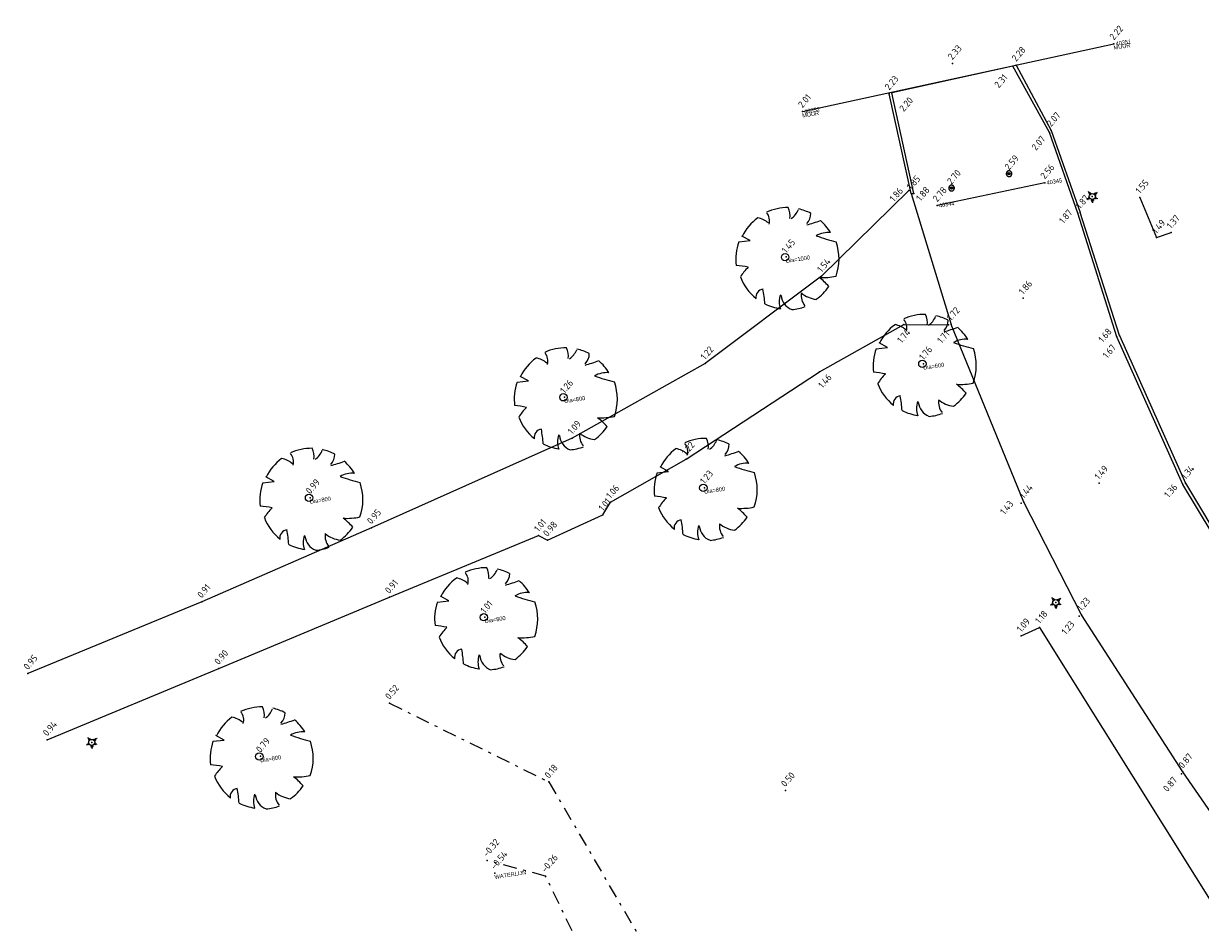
# Model space of a CAD drawing. Header units: metres. Extents: x 132524 to 133518, y 502723 to 503192.
# Tile 5 of 10: x 132642 to 132686, y 502835 to 502868. Entities that reach past the tile are written whole.
import ezdxf

# ---------------------------------------------------------------- set-up
doc = ezdxf.new("R2010")
doc.units = ezdxf.units.M
doc.linetypes.add('DASHDOT', pattern=[1, 0.5, -0.25, 0, -0.25])
for name, color, linetype in [('AKB', 254, 'Continuous'), ('ASFALT', 251, 'Continuous'), ('D_BOOM', 3, 'Continuous'), ('D_MUUR', 6, 'Continuous'), ('D_WATERLIJN', 5, 'Continuous'), ('HAAG', 3, 'Continuous'), ('INSTEEK TALUD', 93, 'Continuous'), ('KLINKER', 22, 'Continuous'), ('MUUR', 6, 'Continuous'), ('N_MUUR', 6, 'Continuous'), ('N_STOPBAND', 40, 'Continuous'), ('P_AKB', 254, 'Continuous'), ('P_ASFALT', 251, 'Continuous'), ('P_BOOM', 3, 'Continuous'), ('P_HAAG', 3, 'Continuous'), ('P_HARTWEG', 253, 'Continuous'), ('P_INSTEEK TALUD', 93, 'Continuous'), ('P_KLINKER', 22, 'Continuous'), ('P_LICHTMAST', 2, 'Continuous'), ('P_MAAIVELD', 3, 'Continuous'), ('P_MUUR', 6, 'Continuous'), ('P_PAAL', 2, 'Continuous'), ('P_STOPBAND', 40, 'Continuous'), ('P_TEEN TALUD', 3, 'Continuous'), ('P_TRAFO', 32, 'Continuous'), ('P_WATERLIJN', 5, 'Continuous'), ('STOPBAND', 40, 'Continuous'), ('TEEN TALUD', 3, 'Continuous'), ('TRAFO', 32, 'Continuous'), ('Z_AKB', 254, 'Continuous'), ('Z_ASFALT', 251, 'Continuous'), ('Z_BOOM', 3, 'Continuous'), ('Z_HAAG', 3, 'Continuous'), ('Z_HARTWEG', 253, 'Continuous'), ('Z_INSTEEK TALUD', 93, 'Continuous'), ('Z_KLINKER', 22, 'Continuous'), ('Z_MAAIVELD', 3, 'Continuous'), ('Z_MUUR', 6, 'Continuous'), ('Z_PAAL', 2, 'Continuous'), ('Z_STOPBAND', 40, 'Continuous'), ('Z_TEEN TALUD', 3, 'Continuous'), ('Z_TRAFO', 32, 'Continuous'), ('Z_WATERLIJN', 5, 'Continuous')]:
    doc.layers.add(name, color=color, linetype=linetype)
doc.styles.add('DESCRIPTION', font='MSURVEY.SHX', dxfattribs={"height": 0.15})
doc.styles.add('NLCS-ISO-M200-T18', font='NLCS-ISO.ttf', dxfattribs={"height": 0.36})
doc.styles.add('POINTNUMBER', font='MSURVEY.SHX', dxfattribs={"height": 0.15})

# ---------------------------------------------------------------- blocks, each defined once
blk = doc.blocks.new('TREE5')
for p, q in [((-5.82, 1.84), (-4.43, 2)), ((-5.45, 2.55), (-5.45, 2.55)), ((-4.43, 2), (-5.45, 2.55))]:
    blk.add_line(p, q)
blk.add_circle((-0.14, -0.02), 0.451)
for centre, radius, start, end in [((0.17, -0.24), 6.29, 89.3321, 114.3856), ((-1.8, 5.03), 2.28, 352.0775, 26.6128), ((-0.73, 6.68), 2.38, 304.1868, 338.5411), ((0.17, -0.24), 6.27, 62.8767, 77.7021), ((0.17, -0.24), 6.22, 126.0751, 153.6245), ((-3.93, 2.18), 2.65, 48.5203, 80.5151), ((-3.58, 4.44), 1.54, 343.6555, 39.76), ((1.21, 5.35), 1.82, 315.8454, 359.7651), ((-2.62, 22.51), 19.28, 285.4397, 290.7099), ((0.17, -0.24), 6.18, 31.4098, 49.4752), ((5.13, 0.24), 2.76, 83.5323, 121.6544), ((0.17, -0.24), 6.34, 160.8426, 187.275), ((11.59, 24.42), 23.21, 250.0865, 256.3451), ((0.17, -0.24), 6.3, 340.3307, 19.43), ((-6.94, -11.4), 10.4, 77.3728, 85.4649), ((0.21, -6.18), 6.93, 134.7782, 147.3315), ((0.17, -0.24), 6.19, 200.8103, 231.4392), ((4.49, 5.21), 7.74, 266.7455, 282.0146), ((0.26, -7.73), 6.44, 39.6536, 53.993), ((-2.7, -4.95), 1.03, 97.741, 188.8107), ((-15.69, -6.41), 13.08, 2.9465, 10.9238), ((0.17, -0.24), 6.07, 305.394, 326.2464), ((0.17, -0.24), 6.16, 243.1498, 261.8356), ((1.74, -5.5), 2.6, 160.6009, 199.3991), ((1.45, -4.49), 2.1, 186.1912, 248.4952), ((3.76, -4.72), 1.93, 170.6314, 220.6278), ((4.11, -1.67), 3.55, 230.4582, 263.1093), ((0.17, -0.24), 6.23, 274.7236, 290.3277)]:
    blk.add_arc(centre, radius, start, end)
blk = doc.blocks.new('SHRUB5')
for p, q in [((-0.073, 0.084), (-0.064, 0.09)), ((-0.07, 0.072), (-0.055, 0.085)), ((-0.063, 0.06), (-0.045, 0.08)), ((-0.06, 0.047), (-0.03, 0.074)), ((-0.05, 0.037), (-0.018, 0.064)), ((0.027, 0.059), (0.068, 0.022)), ((0.043, 0.062), (0.073, 0.037)), ((0.048, -0.043), (0.072, 0)), ((0.061, 0.072), (0.082, 0.05)), ((0.076, 0.077), (0.09, 0.062)), ((0.087, 0.082), (0.093, 0.074)), ((-0.098, -0.041), (-0.093, -0.051)), ((-0.088, -0.033), (-0.085, -0.048)), ((-0.08, -0.023), (-0.071, -0.048)), ((-0.07, -0.013), (-0.056, -0.046)), ((-0.063, -0.001), (-0.042, -0.045)), ((-0.024, -0.061), (0.033, -0.061)), ((-0.018, -0.073), (0.026, -0.075)), ((-0.013, -0.085), (0.019, -0.083)), ((-0.005, -0.095), (0.016, -0.095)), ((0.001, -0.106), (0.014, -0.106)), ((0.061, -0.043), (0.075, -0.013)), ((0.075, -0.043), (0.082, -0.021)), ((0.086, -0.041), (0.089, -0.026)), ((0.096, -0.041), (0.098, -0.031))]:
    blk.add_line(p, q)
blk.add_circle((0.001, 0), 0.055)
blk = doc.blocks.new('ICI_FSCP_WIPEOUT')
blk.add_wipeout([(0, 6.9), (-0.3, 6.9), (-0.7, 6.9), (-1, 6.9), (-1.4, 6.8), (-1.7, 6.7), (-2, 6.6), (-2.3, 6.5), (-2.7, 6.4), (-3, 6.3), (-3.3, 6.1), (-3.6, 6), (-3.9, 5.8), (-4.1, 5.6), (-4.4, 5.4), (-4.7, 5.1), (-4.9, 4.9), (-5.1, 4.7), (-5.4, 4.4), (-5.6, 4.1), (-5.8, 3.9), (-6, 3.6), (-6.1, 3.3), (-6.3, 3), (-6.4, 2.7), (-6.5, 2.3), (-6.6, 2), (-6.7, 1.7), (-6.8, 1.4), (-6.9, 1), (-6.9, 0.7), (-6.9, 0.3), (-6.9, 0), (-6.9, -0.3), (-6.9, -0.7), (-6.9, -1), (-6.8, -1.4), (-6.7, -1.7), (-6.6, -2), (-6.5, -2.3), (-6.4, -2.7), (-6.3, -3), (-6.1, -3.3), (-6, -3.6), (-5.8, -3.9), (-5.6, -4.1), (-5.4, -4.4), (-5.1, -4.7), (-4.9, -4.9), (-4.7, -5.1), (-4.4, -5.4), (-4.1, -5.6), (-3.9, -5.8), (-3.6, -6), (-3.3, -6.1), (-3, -6.3), (-2.7, -6.4), (-2.3, -6.5), (-2, -6.6), (-1.7, -6.7), (-1.4, -6.8), (-1, -6.9), (-0.7, -6.9), (-0.3, -6.9), (0, -6.9), (0.3, -6.9), (0.7, -6.9), (1, -6.9), (1.4, -6.8), (1.7, -6.7), (2, -6.6), (2.3, -6.5), (2.7, -6.4), (3, -6.3), (3.3, -6.1), (3.6, -6), (3.9, -5.8), (4.1, -5.6), (4.4, -5.4), (4.7, -5.1), (4.9, -4.9), (5.1, -4.7), (5.4, -4.4), (5.6, -4.1), (5.8, -3.9), (6, -3.6), (6.1, -3.3), (6.3, -3), (6.4, -2.7), (6.5, -2.3), (6.6, -2), (6.7, -1.7), (6.8, -1.4), (6.9, -1), (6.9, -0.7), (6.9, -0.3), (6.9, 0), (6.9, 0.3), (6.9, 0.7), (6.9, 1), (6.8, 1.4), (6.7, 1.7), (6.6, 2), (6.5, 2.3), (6.4, 2.7), (6.3, 3), (6.1, 3.3), (6, 3.6), (5.8, 3.9), (5.6, 4.1), (5.4, 4.4), (5.1, 4.7), (4.9, 4.9), (4.7, 5.1), (4.4, 5.4), (4.1, 5.6), (3.9, 5.8), (3.6, 6), (3.3, 6.1), (3, 6.3), (2.7, 6.4), (2.3, 6.5), (2, 6.6), (1.7, 6.7), (1.4, 6.8), (1, 6.9), (0.7, 6.9), (0.3, 6.9)])
blk.add_lwpolyline([(0, 6.9), (-0.3, 6.9), (-0.7, 6.9), (-1, 6.9), (-1.4, 6.8), (-1.7, 6.7), (-2, 6.6), (-2.3, 6.5), (-2.7, 6.4), (-3, 6.3), (-3.3, 6.1), (-3.6, 6), (-3.9, 5.8), (-4.1, 5.6), (-4.4, 5.4), (-4.7, 5.1), (-4.9, 4.9), (-5.1, 4.7), (-5.4, 4.4), (-5.6, 4.1), (-5.8, 3.9), (-6, 3.6), (-6.1, 3.3), (-6.3, 3), (-6.4, 2.7), (-6.5, 2.3), (-6.6, 2), (-6.7, 1.7), (-6.8, 1.4), (-6.9, 1), (-6.9, 0.7), (-6.9, 0.3), (-6.9, 0), (-6.9, -0.3), (-6.9, -0.7), (-6.9, -1), (-6.8, -1.4), (-6.7, -1.7), (-6.6, -2), (-6.5, -2.3), (-6.4, -2.7), (-6.3, -3), (-6.1, -3.3), (-6, -3.6), (-5.8, -3.9), (-5.6, -4.1), (-5.4, -4.4), (-5.1, -4.7), (-4.9, -4.9), (-4.7, -5.1), (-4.4, -5.4), (-4.1, -5.6), (-3.9, -5.8), (-3.6, -6), (-3.3, -6.1), (-3, -6.3), (-2.7, -6.4), (-2.3, -6.5), (-2, -6.6), (-1.7, -6.7), (-1.4, -6.8), (-1, -6.9), (-0.7, -6.9), (-0.3, -6.9), (0, -6.9), (0.3, -6.9), (0.7, -6.9), (1, -6.9), (1.4, -6.8), (1.7, -6.7), (2, -6.6), (2.3, -6.5), (2.7, -6.4), (3, -6.3), (3.3, -6.1), (3.6, -6), (3.9, -5.8), (4.1, -5.6), (4.4, -5.4), (4.7, -5.1), (4.9, -4.9), (5.1, -4.7), (5.4, -4.4), (5.6, -4.1), (5.8, -3.9), (6, -3.6), (6.1, -3.3), (6.3, -3), (6.4, -2.7), (6.5, -2.3), (6.6, -2), (6.7, -1.7), (6.8, -1.4), (6.9, -1), (6.9, -0.7), (6.9, -0.3), (6.9, 0), (6.9, 0.3), (6.9, 0.7), (6.9, 1), (6.8, 1.4), (6.7, 1.7), (6.6, 2), (6.5, 2.3), (6.4, 2.7), (6.3, 3), (6.1, 3.3), (6, 3.6), (5.8, 3.9), (5.6, 4.1), (5.4, 4.4), (5.1, 4.7), (4.9, 4.9), (4.7, 5.1), (4.4, 5.4), (4.1, 5.6), (3.9, 5.8), (3.6, 6), (3.3, 6.1), (3, 6.3), (2.7, 6.4), (2.3, 6.5), (2, 6.6), (1.7, 6.7), (1.4, 6.8), (1, 6.9), (0.7, 6.9), (0.3, 6.9)], close=True)
at = {"const_width": 2.98}
blk.add_lwpolyline([(-1.5, 0, 1), (1.5, 0, 1)], format="xyb", close=True, dxfattribs=at)
blk.add_circle((0, 0), 2.98)

msp = doc.modelspace()

# ---------------------------------------------------------------- linework, layer by layer
at = {"layer": 'AKB', "linetype": 'Continuous'}
for p, q in [((132678.763, 502866.733), (132680.049, 502864.334)), ((132674.908, 502862.013), (132674.098, 502865.676)), ((132680.049, 502864.334), (132681.12, 502861.309)), ((132682.559, 502856.793), (132681.12, 502861.309)), ((132682.559, 502856.793), (132684.992, 502851.367)), ((132684.992, 502851.367), (132688.243, 502845.903))]:
    msp.add_line(p, q, dxfattribs=at)
at = {"layer": 'ASFALT', "linetype": 'Continuous'}
for p, q in [((132674.818, 502862.117), (132671.612, 502858.977)), ((132671.612, 502858.977), (132667.328, 502855.761)), ((132671.53, 502855.462), (132674.629, 502857.195)), ((132674.629, 502857.195), (132676.28, 502857.185)), ((132667.328, 502855.761), (132662.441, 502853.022)), ((132666.63, 502852.248), (132671.53, 502855.462)), ((132662.441, 502853.022), (132655.061, 502849.722)), ((132663.855, 502850.662), (132666.63, 502852.248)), ((132663.573, 502850.202), (132663.855, 502850.662)), ((132661.533, 502849.268), (132663.573, 502850.202)), ((132655.061, 502849.722), (132648.822, 502847.006)), ((132655.72, 502847.171), (132661.204, 502849.442)), ((132661.204, 502849.442), (132661.533, 502849.268)), ((132649.447, 502844.554), (132655.72, 502847.171)), ((132648.822, 502847.006), (132642.433, 502844.367)), ((132643.144, 502841.927), (132649.447, 502844.554))]:
    msp.add_line(p, q, dxfattribs=at)
at = {"layer": 'HAAG', "linetype": 'Continuous'}
for p, q in [((132678.95, 502845.751), (132679.624, 502846.061)), ((132679.624, 502846.061), (132688.246, 502832.267))]:
    msp.add_line(p, q, dxfattribs=at)
at = {"layer": 'INSTEEK TALUD', "linetype": 'DASHDOT'}
for p, q in [((132655.726, 502843.276), (132661.588, 502840.377)), ((132661.588, 502840.377), (132665.79, 502833.177))]:
    msp.add_line(p, q, dxfattribs=at)
at = {"layer": 'KLINKER', "linetype": 'Continuous'}
for p, q in [((132678.638, 502866.7), (132674.195, 502865.71)), ((132679.993, 502864.253), (132678.638, 502866.7)), ((132675.007, 502862.017), (132674.195, 502865.71)), ((132681.027, 502861.288), (132679.993, 502864.253)), ((132674.908, 502862.013), (132675.007, 502862.017)), ((132674.908, 502862.013), (132676.375, 502857.196)), ((132682.466, 502856.747), (132681.027, 502861.288)), ((132679.043, 502850.661), (132676.375, 502857.196)), ((132684.895, 502851.311), (132682.466, 502856.747)), ((132688.157, 502845.862), (132684.895, 502851.311)), ((132681.166, 502846.523), (132679.043, 502850.661)), ((132684.897, 502840.745), (132681.166, 502846.523)), ((132690.469, 502832.642), (132684.897, 502840.745))]:
    msp.add_line(p, q, dxfattribs=at)
at = {"layer": 'MUUR', "linetype": 'Continuous'}
msp.add_line((132670.911, 502865.028), (132682.358, 502867.52), dxfattribs=at)
at = {"layer": 'P_AKB', "linetype": 'ByBlock'}
for p in [(132678.763, 502866.733, 2.282), (132674.098, 502865.676, 2.232), (132680.049, 502864.334, 2.065), (132681.12, 502861.309, 1.869), (132684.992, 502851.367, 1.343), (132678.948, 502850.628, 1.428), (132681.082, 502846.472, 1.227), (132684.837, 502840.674, 0.87)]:
    msp.add_point(p, dxfattribs=at)
at = {"layer": 'P_ASFALT', "linetype": 'ByBlock'}
for p in [(132674.818, 502862.117, 1.861), (132671.612, 502858.977, 1.54), (132674.629, 502857.195, 1.742), (132676.28, 502857.185, 1.707), (132667.328, 502855.761, 1.224), (132671.53, 502855.462, 1.456), (132662.441, 502853.022, 1.09), (132666.63, 502852.248, 1.215), (132663.855, 502850.662, 1.061), (132663.573, 502850.202, 1.011), (132655.061, 502849.722, 0.947), (132661.204, 502849.442, 1.007), (132661.533, 502849.268, 0.98), (132655.72, 502847.171, 0.911), (132648.822, 502847.006, 0.908), (132649.447, 502844.554, 0.901), (132642.433, 502844.367, 0.955), (132643.144, 502841.927, 0.941)]:
    msp.add_point(p, dxfattribs=at)
at = {"layer": 'P_BOOM', "linetype": 'ByBlock'}
for p in [(132670.31, 502859.679, 1.45), (132675.358, 502855.753, 1.764), (132662.161, 502854.526, 1.255), (132667.305, 502851.195, 1.229), (132652.808, 502850.829, 0.987), (132659.234, 502846.439, 1.014), (132650.981, 502841.321, 0.787)]:
    msp.add_point(p, dxfattribs=at)
at = {"layer": 'P_HAAG', "linetype": 'ByBlock'}
for p in [(132678.95, 502845.751, 1.093), (132679.624, 502846.061, 1.176)]:
    msp.add_point(p, dxfattribs=at)
at = {"layer": 'P_HARTWEG', "linetype": 'ByBlock'}
for p in [(132676.417, 502866.794, 2.33), (132679.024, 502858.161, 1.858), (132681.811, 502851.358, 1.491)]:
    msp.add_point(p, dxfattribs=at)
at = {"layer": 'P_INSTEEK TALUD', "linetype": 'ByBlock'}
for p in [(132655.726, 502843.276, 0.518), (132661.588, 502840.377, 0.18)]:
    msp.add_point(p, dxfattribs=at)
at = {"layer": 'P_KLINKER', "linetype": 'ByBlock'}
for p in [(132678.638, 502866.7, 2.312), (132674.195, 502865.71, 2.195), (132679.993, 502864.253, 2.065), (132674.908, 502862.013, 1.853), (132675.007, 502862.017, 1.879), (132681.027, 502861.288, 1.874), (132676.375, 502857.196, 1.72), (132682.466, 502856.747, 1.683), (132682.559, 502856.793, 1.67), (132684.895, 502851.311, 1.355), (132679.043, 502850.661, 1.436), (132681.166, 502846.523, 1.232), (132684.897, 502840.745, 0.873)]:
    msp.add_point(p, dxfattribs=at)
at = {"layer": 'P_LICHTMAST', "linetype": 'ByBlock'}
for p in [(132681.561, 502861.901, 2.702), (132680.216, 502846.975, 1.852), (132644.775, 502841.834, 0.863)]:
    msp.add_point(p, dxfattribs=at)
at = {"layer": 'P_MAAIVELD', "linetype": 'ByBlock'}
msp.add_point((132670.281, 502840.063, 0.496), dxfattribs=at)
at = {"layer": 'P_MUUR', "linetype": 'ByBlock'}
for p in [(132682.358, 502867.52, 2.221), (132670.911, 502865.028, 2.007)]:
    msp.add_point(p, dxfattribs=at)
at = {"layer": 'P_PAAL', "linetype": 'ByBlock'}
for p in [(132678.503, 502862.74, 2.586), (132676.388, 502862.211, 2.695)]:
    msp.add_point(p, dxfattribs=at)
at = {"layer": 'P_STOPBAND', "linetype": 'ByBlock'}
for p in [(132679.818, 502862.41, 2.564), (132675.861, 502861.571, 2.778)]:
    msp.add_point(p, dxfattribs=at)
at = {"layer": 'P_TEEN TALUD', "linetype": 'ByBlock'}
for p in [(132659.316, 502837.49, -0.319), (132661.464, 502836.92, -0.256)]:
    msp.add_point(p, dxfattribs=at)
at = {"layer": 'P_TRAFO', "linetype": 'ByBlock'}
for p in [(132683.311, 502861.871, 1.55), (132684.462, 502860.581, 1.368), (132683.919, 502860.396, 1.489)]:
    msp.add_point(p, dxfattribs=at)
at = {"layer": 'P_WATERLIJN', "linetype": 'ByBlock'}
msp.add_point((132659.6, 502837.03, -0.541), dxfattribs=at)
at = {"layer": 'STOPBAND', "linetype": 'Continuous'}
msp.add_line((132679.818, 502862.41), (132675.861, 502861.571), dxfattribs=at)
at = {"layer": 'TEEN TALUD', "linetype": 'DASHDOT'}
for p, q in [((132661.464, 502836.92), (132659.316, 502837.49)), ((132666.264, 502826.976), (132661.464, 502836.92))]:
    msp.add_line(p, q, dxfattribs=at)
at = {"layer": 'TRAFO', "linetype": 'Continuous'}
for p, q in [((132683.311, 502861.871), (132683.919, 502860.396)), ((132683.919, 502860.396), (132684.462, 502860.581))]:
    msp.add_line(p, q, dxfattribs=at)

# ---------------------------------------------------------------- block references
at = {"layer": 'P_BOOM', "linetype": 'ByBlock', "xscale": 0.3, "yscale": 0.3, "rotation": 0.005645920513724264}
for p in [(132670.31, 502859.679, 1.45), (132675.358, 502855.753, 1.764), (132662.161, 502854.526, 1.255), (132667.305, 502851.195, 1.229), (132652.808, 502850.829, 0.987), (132659.234, 502846.439, 1.014), (132650.981, 502841.321, 0.787)]:
    msp.add_blockref('TREE5', p, dxfattribs=at)
at = {"layer": 'P_LICHTMAST', "linetype": 'ByBlock', "xscale": 2, "yscale": 2, "rotation": 0.005645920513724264}
for p in [(132681.561, 502861.901, 2.702), (132680.216, 502846.975, 1.852), (132644.775, 502841.834, 0.863)]:
    msp.add_blockref('SHRUB5', p, dxfattribs=at)

# ---------------------------------------------------------------- texts
at = {"layer": 'D_BOOM', "linetype": 'ByBlock', "style": 'DESCRIPTION'}
for s, p in [('Dia=1000', (132670.31, 502859.454, 1.45)), ('Dia=600', (132675.358, 502855.528, 1.764)), ('Dia=800', (132662.161, 502854.301, 1.255)), ('Dia=800', (132667.305, 502850.97, 1.229)), ('Dia=800', (132652.808, 502850.604, 0.987)), ('Dia=800', (132659.234, 502846.214, 1.014)), ('Dia=800', (132650.981, 502841.096, 0.787))]:
    msp.add_text(s, height=0.15, rotation=9, dxfattribs=at).set_placement(p)
at = {"layer": 'D_MUUR', "linetype": 'ByBlock', "style": 'DESCRIPTION'}
for p in [(132682.358, 502867.295, 2.221), (132670.911, 502864.803, 2.007)]:
    msp.add_text('MUUR', height=0.15, rotation=9, dxfattribs=at).set_placement(p)
at = {"layer": 'D_WATERLIJN', "linetype": 'ByBlock', "style": 'DESCRIPTION'}
msp.add_text('WATERLIJN', height=0.15, rotation=9, dxfattribs=at).set_placement((132659.6, 502836.805, -0.541))
at = {"layer": 'N_MUUR', "linetype": 'ByBlock', "style": 'POINTNUMBER'}
for s, p in [('40351', (132682.433, 502867.445, 2.221)), ('40352', (132670.986, 502864.953, 2.007))]:
    msp.add_text(s, height=0.15, rotation=9, dxfattribs=at).set_placement(p)
at = {"layer": 'N_STOPBAND', "linetype": 'ByBlock', "style": 'POINTNUMBER'}
for s, p in [('40345', (132679.893, 502862.335, 2.564)), ('40344', (132675.936, 502861.496, 2.778))]:
    msp.add_text(s, height=0.15, rotation=9, dxfattribs=at).set_placement(p)
at = {"layer": 'Z_AKB', "linetype": 'ByBlock', "style": 'NLCS-ISO-M200-T18'}
for s, p in [('2.28', (132678.763, 502866.845, 2.282)), ('2.23', (132674.098, 502865.789, 2.232)), ('2.07', (132680.049, 502864.446, 2.065)), ('1.87', (132681.12, 502861.421, 1.869)), ('1.34', (132684.992, 502851.479, 1.343)), ('1.43', (132678.336, 502850.181, 1.428)), ('1.23', (132680.592, 502845.769, -0.005)), ('0.87', (132684.327, 502839.994, 0.87))]:
    msp.add_text(s, height=0.25, rotation=49.5, dxfattribs=at).set_placement(p)
at = {"layer": 'Z_ASFALT', "linetype": 'ByBlock', "style": 'NLCS-ISO-M200-T18'}
for s, p in [('1.86', (132674.275, 502861.687, 1.861)), ('1.54', (132671.612, 502859.09, 1.54)), ('1.74', (132674.555, 502856.488, 1.742)), ('1.71', (132676.026, 502856.479, 1.707)), ('1.22', (132667.328, 502855.873, 1.224)), ('1.46', (132671.653, 502854.829, 1.456)), ('1.09', (132662.441, 502853.135, 1.09)), ('1.22', (132666.63, 502852.36, 1.215)), ('1.06', (132663.855, 502850.774, 1.061)), ('1.01', (132663.573, 502850.315, 1.011)), ('0.95', (132655.061, 502849.834, 0.947)), ('1.01', (132661.204, 502849.554, 1.007)), ('0.98', (132661.533, 502849.38, 0.98)), ('0.91', (132655.72, 502847.283, 0.911)), ('0.91', (132648.822, 502847.118, 0.908)), ('0.90', (132649.447, 502844.667, 0.901)), ('0.95', (132642.433, 502844.479, 0.955)), ('0.94', (132643.144, 502842.04, 0.941))]:
    msp.add_text(s, height=0.25, rotation=49.5, dxfattribs=at).set_placement(p)
at = {"layer": 'Z_BOOM', "linetype": 'ByBlock', "style": 'NLCS-ISO-M200-T18'}
for s, p in [('1.45', (132670.31, 502859.791, 1.45)), ('1.76', (132675.358, 502855.866, 1.764)), ('1.26', (132662.161, 502854.639, 1.255)), ('1.23', (132667.305, 502851.308, 1.229)), ('0.99', (132652.808, 502850.941, 0.987)), ('1.01', (132659.234, 502846.552, 1.014)), ('0.79', (132650.981, 502841.434, 0.787))]:
    msp.add_text(s, height=0.25, rotation=49.5, dxfattribs=at).set_placement(p)
at = {"layer": 'Z_HAAG', "linetype": 'ByBlock', "style": 'NLCS-ISO-M200-T18'}
for s, p in [('1.18', (132679.624, 502846.174, 1.176)), ('1.09', (132678.95, 502845.864, 1.093))]:
    msp.add_text(s, height=0.25, rotation=49.5, dxfattribs=at).set_placement(p)
at = {"layer": 'Z_HARTWEG', "linetype": 'ByBlock', "style": 'NLCS-ISO-M200-T18'}
for s, p in [('2.33', (132676.417, 502866.906, 2.33)), ('1.86', (132679.024, 502858.273, 1.858)), ('1.49', (132681.811, 502851.47, 1.491))]:
    msp.add_text(s, height=0.25, rotation=49.5, dxfattribs=at).set_placement(p)
at = {"layer": 'Z_INSTEEK TALUD', "linetype": 'ByBlock', "style": 'NLCS-ISO-M200-T18'}
for s, p in [('0.52', (132655.726, 502843.388, 0.518)), ('0.18', (132661.588, 502840.489, 0.18))]:
    msp.add_text(s, height=0.25, rotation=49.5, dxfattribs=at).set_placement(p)
at = {"layer": 'Z_KLINKER', "linetype": 'ByBlock', "style": 'NLCS-ISO-M200-T18'}
for s, p in [('2.31', (132678.127, 502865.871, 2.312)), ('2.20', (132674.633, 502864.998, 2.195)), ('2.07', (132679.493, 502863.571, 2.065)), ('1.85', (132674.908, 502862.125, 1.853)), ('1.88', (132675.25, 502861.711, 1.879)), ('1.87', (132680.504, 502860.883, 1.874)), ('1.72', (132676.375, 502857.308, 1.72)), ('1.68', (132681.949, 502856.512, 1.683)), ('1.67', (132682.11, 502855.931, 1.67)), ('1.44', (132679.043, 502850.774, 1.436)), ('1.36', (132684.371, 502850.802)), ('1.23', (132681.166, 502846.636, 1.232)), ('0.87', (132684.897, 502840.857, 0.873))]:
    msp.add_text(s, height=0.25, rotation=49.5, dxfattribs=at).set_placement(p)
at = {"layer": 'Z_MAAIVELD', "linetype": 'ByBlock', "style": 'NLCS-ISO-M200-T18'}
msp.add_text('0.50', height=0.25, rotation=49.5, dxfattribs=at).set_placement((132670.281, 502840.176, 0.496))
at = {"layer": 'Z_MUUR', "linetype": 'ByBlock', "style": 'NLCS-ISO-M200-T18'}
for s, p in [('2.22', (132682.358, 502867.633, 2.221)), ('2.01', (132670.911, 502865.141, 2.007))]:
    msp.add_text(s, height=0.25, rotation=49.5, dxfattribs=at).set_placement(p)
at = {"layer": 'Z_PAAL', "linetype": 'ByBlock', "style": 'NLCS-ISO-M200-T18'}
for s, p in [('2.59', (132678.503, 502862.852, 2.586)), ('2.70', (132676.388, 502862.323, 2.695))]:
    msp.add_text(s, height=0.25, rotation=49.5, dxfattribs=at).set_placement(p)
at = {"layer": 'Z_STOPBAND', "linetype": 'ByBlock', "style": 'NLCS-ISO-M200-T18'}
for s, p in [('2.56', (132679.818, 502862.522, 2.564)), ('2.78', (132675.861, 502861.683, 2.778))]:
    msp.add_text(s, height=0.25, rotation=49.5, dxfattribs=at).set_placement(p)
at = {"layer": 'Z_TEEN TALUD', "linetype": 'ByBlock', "style": 'NLCS-ISO-M200-T18'}
for s, p in [('-0.32', (132659.316, 502837.603, -0.319)), ('-0.26', (132661.464, 502837.032, -0.256))]:
    msp.add_text(s, height=0.25, rotation=49.5, dxfattribs=at).set_placement(p)
at = {"layer": 'Z_TRAFO', "linetype": 'ByBlock', "style": 'NLCS-ISO-M200-T18'}
for s, p in [('1.55', (132683.311, 502861.983, 1.55)), ('1.37', (132684.462, 502860.694, 1.368)), ('1.49', (132683.919, 502860.509, 1.489))]:
    msp.add_text(s, height=0.25, rotation=49.5, dxfattribs=at).set_placement(p)
at = {"layer": 'Z_WATERLIJN', "linetype": 'ByBlock', "style": 'NLCS-ISO-M200-T18'}
msp.add_text('-0.54', height=0.25, rotation=49.5, dxfattribs=at).set_placement((132659.6, 502837.143, -0.541))

# ---------------------------------------------------------------- next in the draw order: block references
at = {"layer": 'P_PAAL', "linetype": 'ByBlock', "xscale": 0.015, "yscale": 0.015, "rotation": 0.005645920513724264}
for p in [(132678.503, 502862.74, 2.586), (132676.388, 502862.211, 2.695)]:
    msp.add_blockref('ICI_FSCP_WIPEOUT', p, dxfattribs=at)

doc.saveas('drawing.dxf')
